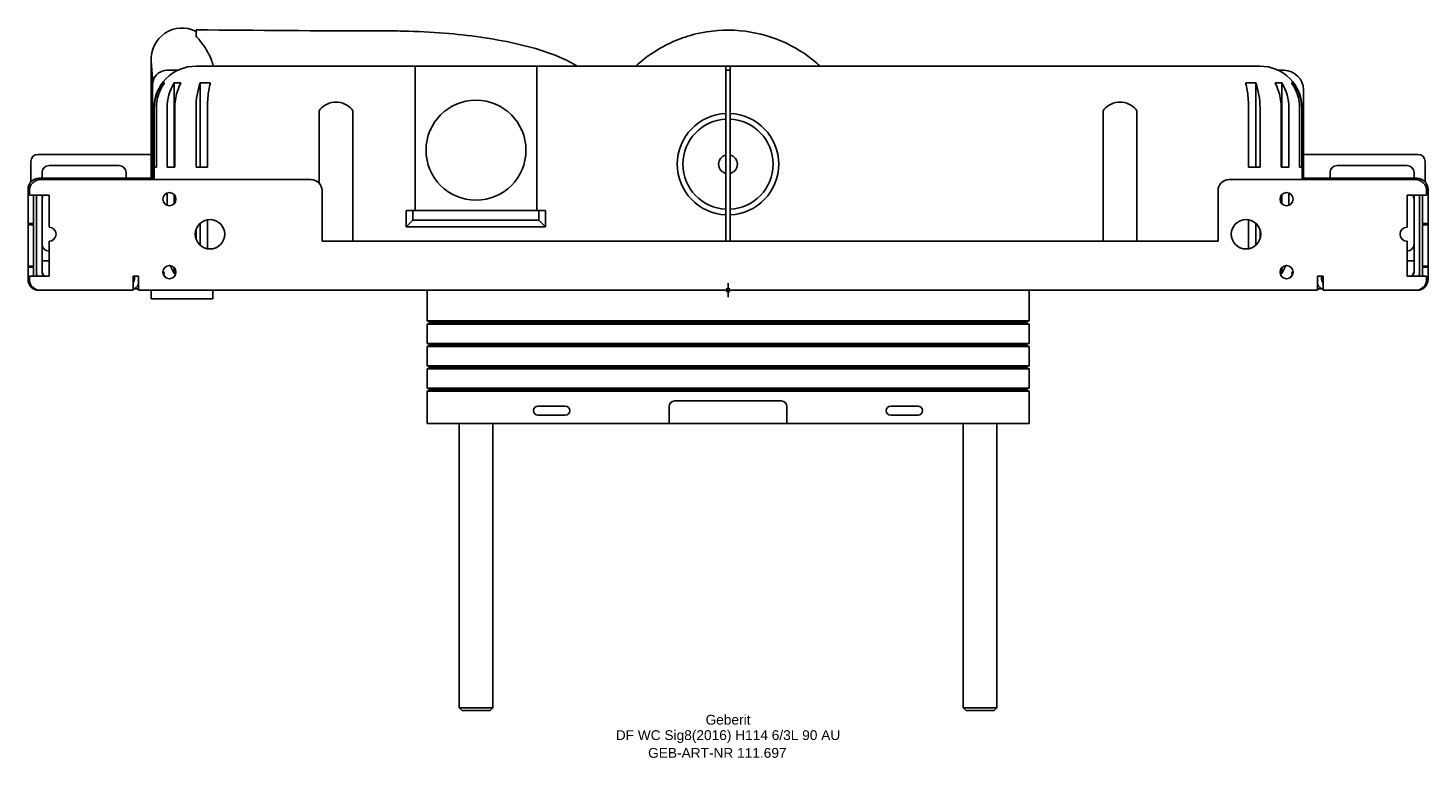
# Model space of a CAD drawing. Header units: millimetres. Extents: x -250 to 250, y -167 to 94.
import ezdxf
from ezdxf.enums import TextEntityAlignment as Align

# ---------------------------------------------------------------- set-up
doc = ezdxf.new("R2010")
doc.units = ezdxf.units.MM
doc.layers.get('0').update_dxf_attribs({"linetype": 'CONTINUOUS'})
for name, color, linetype, lineweight in [('Arbeitspunkt(DIN)', 7, 'CONTINUOUS', 25), ('GEB-ART-NR', 1, 'CONTINUOUS', 18), ('GEB-BEZUG', 2, 'CONTINUOUS', 25), ('GEB-TEXT', 5, 'CONTINUOUS', 18)]:
    doc.layers.add(name, color=color, linetype=linetype, lineweight=lineweight)
doc.layers.add('GEB-KONTUR-A', color=5, linetype='CONTINUOUS')
doc.styles.get("Standard").update_dxf_attribs({"font": 'arial.ttf'})

# ---------------------------------------------------------------- blocks, each defined once
blk = doc.blocks.new('Einfügepunkt')
at = {"layer": 'GEB-BEZUG'}
for p, q in [((-0.71, -0.71), (0.71, 0.71)), ((-0.71, 0.71), (0.71, -0.71))]:
    blk.add_line(p, q, dxfattribs=at)

msp = doc.modelspace()

# ---------------------------------------------------------------- linework, layer by layer
at = {"layer": 'Arbeitspunkt(DIN)', "ltscale": 25}
for q in [(-2.5, 0), (0, 2.5), (0, -2.5), (2.5, 0)]:
    msp.add_line((0, 0), q, dxfattribs=at)
at = {"layer": 'GEB-KONTUR-A', "ltscale": 25}
for p, q in [((-190, 92.98), (-190, 92.6)), ((-190, 92.6), (-190, 90.64)), ((-206, 82.6), (-206, 39.5)), ((-205.97, 81.79), (-205.4, 74.15)), ((-175, 80), (-190, 80)), ((-111.75, 80), (-68.25, 80)), ((-68.25, 75), (-68.25, 80)), ((-0.75, 80), (-68.25, 80)), ((-0.75, 80), (0.75, 80)), ((-0.75, 80), (-0.75, 75)), ((190, 80), (175, 80)), ((-196.54, 78.5), (-200.44, 78.5)), ((-111.75, 28.5), (-111.75, 75)), ((-68.25, 75), (-68.25, 28.5)), ((0.75, 78.5), (-0.75, 78.5)), ((-0.75, 63.08), (-0.75, 75)), ((0.75, 75), (0.75, 63.08)), ((198.5, 78.5), (196.54, 78.5)), ((-205.5, 39.5), (-205.5, 73)), ((-201.9, 74), (-201.9, 73.04)), ((-201.9, 74), (-201.25, 74)), ((-197.77, 74), (-197.77, 44)), ((-197.77, 74), (-195.38, 74)), ((-188.5, 74), (-188.5, 44)), ((-188.5, 74), (-184.9, 74)), ((184.9, 74), (188.5, 74)), ((188.5, 74), (188.5, 44)), ((195.38, 74), (197.77, 74)), ((197.77, 74), (197.77, 44)), ((201.25, 74), (201.9, 74)), ((201.9, 74), (201.9, 73.04)), ((205.5, 71.5), (205.5, 39.5)), ((-205, 65), (-205, 39.5)), ((-204.89, 44), (-204.89, 65)), ((-204.15, 65), (-204.15, 44)), ((-200.3, 44), (-200.3, 65)), ((-197.59, 65), (-197.59, 44)), ((-190, 44), (-190, 65)), ((-185.92, 65), (-185.92, 44)), ((185.92, 44), (185.92, 65)), ((190, 65), (190, 44)), ((197.59, 44), (197.59, 65)), ((200.3, 65), (200.3, 44)), ((204.15, 44), (204.15, 65)), ((204.89, 65), (204.89, 44)), ((205, 39.5), (205, 65)), ((-146, 38.15), (-146, 63.75)), ((-134, 63.75), (-134, 17.5)), ((-0.75, 63.08), (-0.75, 61.08)), ((-0.75, 48.26), (-0.75, 61.08)), ((0.75, 61.08), (0.75, 63.08)), ((0.75, 61.08), (0.75, 48.26)), ((134, 17.5), (134, 63.75)), ((146, 63.75), (146, 17.5)), ((-249, 46), (-249, 38.65)), ((-206, 48.5), (-246.5, 48.5)), ((246.5, 48.5), (205.5, 48.5)), ((249, 38.65), (249, 46)), ((-210, 40), (-246, 40)), ((-245, 42), (-245, 40)), ((-217.5, 44.5), (-242.5, 44.5)), ((-215, 40), (-215, 42)), ((-209.75, 40), (-210, 40)), ((-210, 39.5), (-210, 40)), ((-209.75, 40), (-209.75, 39.5)), ((-206, 40), (-209.75, 40)), ((-204.89, 44), (-204.15, 44)), ((-200.3, 44), (-197.59, 44)), ((-190, 44), (-185.92, 44)), ((-0.75, 28.92), (-0.75, 41.74)), ((0.75, 41.74), (0.75, 28.92)), ((185.92, 44), (190, 44)), ((197.59, 44), (200.3, 44)), ((204.15, 44), (204.89, 44)), ((209.75, 40), (205.5, 40)), ((210, 40), (209.75, 40)), ((209.75, 40), (209.75, 39.5)), ((210, 39.5), (210, 40)), ((246, 40), (210, 40)), ((215, 42), (215, 40)), ((242.5, 44.5), (217.5, 44.5)), ((245, 40), (245, 42)), ((-250, 36), (-250, 23.8)), ((-249.5, 34), (-249.5, 35.5)), ((-245.5, 39.5), (-149, 39.5)), ((-145, 17.5), (-145, 35.5)), ((175, 35.5), (175, 17.5)), ((179, 39.5), (245.5, 39.5)), ((249.5, 35.5), (249.5, 34)), ((250, 36), (250, 23.8)), ((-249.5, 34), (-242.5, 34)), ((-248, 34), (-248, 23.8)), ((-247, 33.5), (-247, 6.5)), ((-245, 6.5), (-245, 33.5)), ((-242.5, 34), (-242.5, 22.5)), ((-200.3, 30.29), (-200.3, 34.71)), ((-197.77, 30.91), (-197.77, 34.09)), ((-197.59, 33.87), (-197.59, 31.13)), ((197.59, 31.13), (197.59, 33.87)), ((197.77, 30.91), (197.77, 34.09)), ((200.3, 34.71), (200.3, 30.29)), ((242.5, 34), (249.5, 34)), ((242.5, 22.5), (242.5, 34)), ((245, 33.5), (245, 6.5)), ((247, 6.5), (247, 33.5)), ((248, 34), (248, 23.8)), ((-185.92, 25.17), (-185.92, 15)), ((-114.91, 28.5), (-112.54, 28.5)), ((-114.91, 22.63), (-114.91, 28.5)), ((-114.91, 22.63), (-112.54, 25)), ((-67.54, 28.5), (-112.54, 28.5)), ((-112.54, 28.5), (-112.54, 25)), ((-112.54, 25), (-67.54, 25)), ((-67.54, 28.5), (-65.18, 28.5)), ((-67.54, 25), (-67.54, 28.5)), ((-67.54, 25), (-65.18, 22.63)), ((-65.18, 22.63), (-65.18, 28.5)), ((-0.75, 28.92), (-0.75, 26.92)), ((-0.75, 17.5), (-0.75, 26.92)), ((0.75, 26.92), (0.75, 28.92)), ((0.75, 26.92), (0.75, 17.5)), ((185.92, 15), (185.92, 25.17)), ((-250, 23.4), (-250, 23.8)), ((-250, 23.8), (-248, 23.8)), ((-250, 8.6), (-250, 23.4)), ((-250, 23.4), (-248, 23.4)), ((-248, 23.8), (-248, 23.4)), ((-248, 23.4), (-248, 8.6)), ((-190, 18.4), (-190, 21.6)), ((-188.5, 16.09), (-188.5, 23.91)), ((-114.91, 22.63), (-65.18, 22.63)), ((188.5, 16.09), (188.5, 23.91)), ((190, 21.6), (190, 18.4)), ((248, 23.4), (248, 23.8)), ((248, 23.8), (250, 23.8)), ((248, 8.6), (248, 23.4)), ((250, 23.4), (248, 23.4)), ((250, 23.8), (250, 23.4)), ((250, 23.4), (250, 8.6)), ((-242.5, 17.5), (-242.5, 5)), ((175, 17.5), (-145, 17.5)), ((242.5, 5), (242.5, 17.5)), ((-242.5, 10.5), (-245, 10.5)), ((245, 10.5), (242.5, 10.5)), ((-250, 8.2), (-250, 8.6)), ((-250, 8.6), (-248, 8.6)), ((-250, 8.2), (-250, 4)), ((-248, 8.2), (-250, 8.2)), ((-249.5, 4), (-249.5, 5)), ((-242.5, 5), (-249.5, 5)), ((-248, 8.6), (-248, 8.2)), ((-248, 8.2), (-248, 5)), ((-212.5, 5), (-210.5, 5)), ((-212.5, 0), (-212.5, 5)), ((-212, 5), (-212, 4)), ((-210.5, 5), (-210.5, 4)), ((-201.25, 6), (-201.8, 6)), ((-197.77, 6), (-197.77, 8.09)), ((-197.2, 6), (-197.77, 6)), ((197.77, 6), (197.2, 6)), ((197.77, 6), (197.77, 8.09)), ((201.8, 6), (201.25, 6)), ((210.5, 4), (210.5, 5)), ((210.5, 5), (212.5, 5)), ((212, 5), (212, 4)), ((212.5, 5), (212.5, 0)), ((249.5, 5), (242.5, 5)), ((248, 8.2), (248, 8.6)), ((250, 8.6), (248, 8.6)), ((248, 8.2), (248, 5)), ((250, 8.2), (248, 8.2)), ((249.5, 5), (249.5, 4)), ((250, 8.6), (250, 8.2)), ((250, 8.2), (250, 4)), ((-245.5, 0), (-246, 0)), ((-212.5, 0), (-245.5, 0)), ((-212.06, 0.5), (-210.5, 0.5)), ((-210.5, 0), (-210.5, 4)), ((210.5, 0), (-210.5, 0)), ((-206, 0), (-206, -2.4)), ((-184, -2.4), (-184, 0)), ((-107.5, -10.95), (-107.5, 0)), ((107.5, -10.95), (107.5, 0)), ((210.5, 4), (210.5, 0)), ((210.5, 0.5), (212.06, 0.5)), ((245.5, 0), (212.5, 0)), ((245.5, 0), (246, 0)), ((-206, -3), (-206, -2.4)), ((-184, -3), (-206, -3)), ((-184, -3), (-184, -2.4)), ((-107.5, -10.95), (107.5, -10.95)), ((-106, -11.5), (-107.5, -10.95)), ((-107.5, -12.05), (-106, -11.5)), ((107.5, -12.05), (-107.5, -12.05)), ((-107.5, -18.95), (-107.5, -12.05)), ((-106, -11.5), (106, -11.5)), ((106, -11.5), (107.5, -10.95)), ((107.5, -12.05), (106, -11.5)), ((107.5, -18.95), (107.5, -12.05)), ((-107.5, -18.95), (107.5, -18.95)), ((-106, -19.5), (-107.5, -18.95)), ((-107.5, -20.05), (-106, -19.5)), ((-106, -19.5), (106, -19.5)), ((106, -19.5), (107.5, -18.95)), ((107.5, -20.05), (106, -19.5)), ((107.5, -20.05), (-107.5, -20.05)), ((-107.5, -26.95), (-107.5, -20.05)), ((107.5, -26.95), (107.5, -20.05)), ((-107.5, -26.95), (107.5, -26.95)), ((-106, -27.5), (-107.5, -26.95)), ((-107.5, -28.05), (-106, -27.5)), ((107.5, -28.05), (-107.5, -28.05)), ((-107.5, -34.95), (-107.5, -28.05)), ((-106, -27.5), (106, -27.5)), ((106, -27.5), (107.5, -26.95)), ((107.5, -28.05), (106, -27.5)), ((107.5, -34.95), (107.5, -28.05)), ((-107.5, -34.95), (107.5, -34.95)), ((-106, -35.5), (-107.5, -34.95)), ((106, -35.5), (107.5, -34.95)), ((-107.5, -36.05), (-106, -35.5)), ((107.5, -36.05), (-107.5, -36.05)), ((-107.5, -47.5), (-107.5, -36.05)), ((-106, -35.5), (106, -35.5)), ((-19, -39.5), (19, -39.5)), ((107.5, -36.05), (106, -35.5)), ((107.5, -47.5), (107.5, -36.05)), ((-67.9, -41.35), (-58.1, -41.35)), ((-58.1, -44.55), (-67.9, -44.55)), ((-21, -47.5), (-21, -41.5)), ((21, -41.5), (21, -47.5)), ((58.1, -41.35), (67.9, -41.35)), ((67.9, -44.55), (58.1, -44.55)), ((-21, -47.5), (-107.5, -47.5)), ((-96, -149), (-96, -47.5)), ((-84, -149), (-84, -47.5)), ((21, -47.5), (-21, -47.5)), ((107.5, -47.5), (21, -47.5)), ((84, -149), (84, -47.5)), ((96, -149), (96, -47.5)), ((-95, -150), (-96, -149)), ((-96, -149), (-84, -149)), ((-85, -150), (-95, -150)), ((-85, -150), (-84, -149)), ((85, -150), (84, -149)), ((84, -149), (96, -149)), ((95, -150), (85, -150)), ((95, -150), (96, -149))]:
    msp.add_line(p, q, dxfattribs=at)
for centre, radius in [((-90, 50), 17.85), ((-199.5, 32.5), 2.35), ((199.5, 32.5), 2.35), ((-185, 20), 5.25), ((185, 20), 5.25), ((-199.5, 6.5), 2.35), ((199.5, 6.5), 2.35)]:
    msp.add_circle(centre, radius, dxfattribs=at)
for centre, radius, start, end in [((-195, 82.6), 11, 62.9643, 184.2302), ((0, 47.66), 45.19, 87.8498, 93.645), ((-190, 65), 15, 90, 180), ((190, 65), 15, 0, 90), ((-200.44, 73.5), 5, 90, 165.5225), ((198.5, 71.5), 7, 0, 90), ((-198.5, 73), 7, 165.5225, 180), ((-140, 59.67), 7.5, 40.1028, 139.8972), ((140, 59.67), 7.5, 40.1028, 139.8972), ((0, 45), 18.1, 92.3748, 267.6252), ((0, 45), 16.1, 92.67, 267.33), ((0, 45), 18.1, 272.3748, 87.6252), ((0, 45), 16.1, 272.67, 87.33), ((-246.5, 46), 2.5, 90, 180), ((0, 45), 3.35, 102.9446, 257.0554), ((0, 45), 3.35, 282.9446, 77.0554), ((246.5, 46), 2.5, 0, 90), ((-246, 36), 4, 90, 180), ((-242.5, 42), 2.5, 90, 180), ((-217.5, 42), 2.5, 0, 90), ((217.5, 42), 2.5, 90, 180), ((242.5, 42), 2.5, 0, 90), ((246, 36), 4, 0, 90), ((-245.5, 35.5), 4, 90, 180), ((-149, 35.5), 4, 0, 90), ((179, 35.5), 4, 90, 180), ((245.5, 35.5), 4, 0, 90), ((-243, 33.5), 4, 172.8192, 180), ((-242.5, 32.5), 2.5, 143.1301, 180), ((-243, 33.5), 2, 165.5225, 180), ((242.5, 32.5), 2.5, 0, 36.8699), ((243, 33.5), 2, 0, 14.4775), ((243, 33.5), 4, 0, 7.1808), ((-242.5, 20), 2.5, 270, 90), ((242.5, 20), 2.5, 90, 270), ((-242.5, 16.5), 2.5, 180, 270), ((242.5, 16.5), 2.5, 270, 0), ((-243, 6.5), 4, 180, 202.0243), ((-242.5, 7), 2.5, 180, 233.1301), ((-243, 6.5), 2, 180, 228.5904), ((-216, 6.5), 4, 331.045, 337.9757), ((-190, 15), 15, 219.0436, 224.5968), ((190, 15), 15, 315.4032, 320.9564), ((216, 6.5), 4, 202.0243, 208.955), ((242.5, 7), 2.5, 306.8699, 0), ((243, 6.5), 2, 311.4096, 0), ((243, 6.5), 4, 337.9757, 0), ((-246, 4), 4, 180, 270), ((-245.5, 4), 4, 180, 270), ((-214, 4), 2, 318.5904, 0), ((-214, 4), 4, 292.0243, 331.045), ((214, 4), 4, 208.955, 247.9757), ((214, 4), 2, 180, 221.4096), ((245.5, 4), 4, 270, 0), ((246, 4), 4, 270, 0), ((-19, -41.5), 2, 90, 180), ((19, -41.5), 2, 0, 90), ((-67.9, -42.95), 1.6, 90, 270), ((-58.1, -42.95), 1.6, 270, 90), ((58.1, -42.95), 1.6, 90, 270), ((67.9, -42.95), 1.6, 270, 90)]:
    msp.add_arc(centre, radius, start, end, dxfattribs=at)
for centre, major_axis, ratio, start_param, end_param in [((-189.94, 65), (0, -15), 0.996195, 4.068888, 4.712389), ((-187.65, 65), (0, -15), 0.843391, 4.068888, 4.712389), ((-182.5, 65), (0, -15), 0.5, 4.068888, 4.712389), ((182.5, 65), (0, 15), 0.5, 4.712389, 5.35589), ((187.65, 65), (0, 15), 0.843391, 4.712389, 5.35589), ((189.94, 65), (0, 15), 0.996195, 4.712389, 5.35589), ((-187.65, 15), (0, -15), 0.843391, 5.136431, 5.35589), ((187.65, 15), (0, 15), 0.843391, 4.068888, 4.288347)]:
    msp.add_ellipse(centre, major_axis=major_axis, ratio=ratio, start_param=start_param, end_param=end_param, dxfattribs=at)
for points in [[(-190, 92.98), (-168.16, 92.72), (-146.43, 92.6), (-125, 92.6)], [(-185.92, 14.83), (-185.92, 14.89), (-185.92, 14.94), (-185.92, 15)], [(185.92, 15), (185.92, 14.94), (185.92, 14.89), (185.92, 14.83)]]:
    msp.add_open_spline(points, degree=3, dxfattribs=at)
for points, knots in [([(-183.86, 80), (-183.87, 80.04), (-183.88, 80.08), (-184.03, 80.8), (-184.23, 81.47), (-184.76, 82.94), (-185.12, 83.71), (-186.01, 85.42), (-186.61, 86.4), (-188.23, 88.69), (-189.18, 89.79), (-190, 90.64)], [4.67234, 4.67234, 4.67234, 4.67234, 4.697245, 4.697245, 5.104379, 5.104379, 5.644537, 5.644537, 6.434209, 6.434209, 7.595693, 7.595693, 7.595693, 7.595693]), ([(-125, 92.6), (-121.85, 92.6), (-118.81, 92.58), (-110.86, 92.38), (-106.06, 92.13), (-92.5, 91.04), (-84.03, 89.9), (-68.23, 86.32), (-60.59, 84.08), (-53.83, 80)], [0, 0, 0, 0, 0.969795, 0.969795, 2.61312, 2.61312, 5.748453, 5.748453, 8.793099, 8.793099, 8.793099, 8.793099]), ([(-32.88, 80), (-30.66, 82.07), (-28.24, 83.92), (-23.53, 86.85), (-21.28, 88.01), (-16.53, 90.02), (-14.02, 90.85), (-6.34, 92.72), (-0.91, 93.13), (9.33, 92.2), (14.27, 90.96), (23.57, 87.06), (28.01, 84.3), (32.2, 80.63), (32.54, 80.32), (32.88, 80)], [7.80992, 7.80992, 7.80992, 7.80992, 8.723119, 8.723119, 9.485664, 9.485664, 10.278011, 10.278011, 11.864894, 11.864894, 13.36201, 13.36201, 14.906545, 14.906545, 15.046713, 15.046713, 15.046713, 15.046713]), ([(-111.75, 80), (-113.04, 80), (-114.32, 80), (-116.9, 80), (-118.18, 80), (-120.79, 80), (-122.1, 80), (-124.73, 80), (-126.05, 80), (-128.85, 80), (-130.33, 80), (-132.95, 80), (-134.09, 80), (-136.1, 80), (-136.98, 80), (-138.53, 80), (-139.2, 80), (-140.39, 80), (-140.91, 80), (-141.83, 80), (-142.23, 80), (-142.88, 80), (-143.13, 80), (-143.38, 80), (-145.7, 80), (-148.02, 80), (-151.99, 80), (-153.63, 80), (-157.74, 80), (-160.21, 80), (-165.14, 80), (-167.6, 80), (-171.71, 80), (-173.36, 80), (-175, 80)], [-9.325, -9.325, -9.325, -9.325, -8.939036, -8.939036, -8.553068, -8.553068, -8.158203, -8.158203, -7.763334, -7.763334, -7.319139, -7.319139, -6.977451, -6.977451, -6.714614, -6.714614, -6.512431, -6.512431, -6.356906, -6.356906, -6.237272, -6.237272, -6.1625, -6.1625, -6.1625, -5.46534, -5.46534, -4.972272, -4.972272, -4.232667, -4.232667, -3.493068, -3.493068, -3, -3, -3, -3]), ([(-111.75, 75), (-111.75, 75.66), (-111.75, 76.31), (-111.75, 77.54), (-111.75, 78.1), (-111.75, 79.02), (-111.75, 79.38), (-111.75, 79.87), (-111.75, 80), (-111.75, 80)], [0, 0, 0, 0, 0.1980592, 0.1980592, 0.398528, 0.398528, 0.591255, 0.591255, 0.7879143, 0.7879143, 0.7879143, 0.7879143]), ([(0.75, 80), (0.75, 80), (0.75, 79.87), (0.75, 79.36), (0.75, 78.98), (0.75, 78.05), (0.75, 77.5), (0.75, 76.3), (0.75, 75.66), (0.75, 75)], [0, 0, 0, 0, 0.1980592, 0.1980592, 0.398528, 0.398528, 0.591255, 0.591255, 0.7879143, 0.7879143, 0.7879143, 0.7879143]), ([(175, 80), (174.05, 80), (173.11, 80), (171.22, 80), (170.27, 80), (168.62, 80), (167.91, 80), (166.49, 80), (165.78, 80), (163.66, 80), (162.24, 80), (159.4, 80), (157.99, 80), (155.15, 80), (153.73, 80), (151.37, 80), (150.43, 80), (148.53, 80), (147.59, 80), (136.85, 80), (127.05, 80), (107.46, 80), (97.67, 80), (87.87, 80), (73.35, 80), (58.83, 80), (29.79, 80), (15.27, 80), (0.75, 80)], [-38, -38, -38, -38, -37.716443, -37.716443, -37.432886, -37.432886, -37.220218, -37.220218, -37.00755, -37.00755, -36.582215, -36.582215, -36.156879, -36.156879, -35.731544, -35.731544, -35.447987, -35.447987, -35.16443, -35.16443, -32.225967, -32.225967, -29.2875, -29.2875, -29.2875, -24.93125, -24.93125, -20.575, -20.575, -20.575, -20.575]), ([(-204.15, 65), (-204.15, 65.93), (-204.06, 66.94), (-203.68, 68.92), (-203.39, 69.88), (-202.71, 71.59), (-202.25, 72.49), (-201.56, 73.56), (-201.41, 73.78), (-201.25, 74)], [4.0393043, 4.0393043, 4.0393043, 4.0393043, 4.3169438, 4.3169438, 4.5945832, 4.5945832, 4.8722618, 4.8722618, 4.9474318, 4.9474318, 4.9474318, 4.9474318]), ([(-197.59, 65), (-197.59, 65.93), (-197.52, 66.94), (-197.23, 68.92), (-197.01, 69.89), (-196.49, 71.6), (-196.14, 72.49), (-195.61, 73.56), (-195.5, 73.78), (-195.38, 74)], [4.0393043, 4.0393043, 4.0393043, 4.0393043, 4.316983, 4.316983, 4.5946616, 4.5946616, 4.8723794, 4.8723794, 4.9474358, 4.9474358, 4.9474358, 4.9474358]), ([(-185.92, 65), (-185.92, 65.93), (-185.89, 66.94), (-185.76, 68.92), (-185.65, 69.89), (-185.41, 71.6), (-185.25, 72.49), (-185.01, 73.56), (-184.95, 73.78), (-184.9, 74)], [4.0393043, 4.0393043, 4.0393043, 4.0393043, 4.316983, 4.316983, 4.5946616, 4.5946616, 4.8723794, 4.8723794, 4.9474358, 4.9474358, 4.9474358, 4.9474358]), ([(184.9, 74), (184.95, 73.78), (185.01, 73.56), (185.25, 72.49), (185.41, 71.6), (185.65, 69.89), (185.76, 68.92), (185.89, 66.94), (185.92, 65.93), (185.92, 65)], [11.2097814, 11.2097814, 11.2097814, 11.2097814, 11.2848378, 11.2848378, 11.5625556, 11.5625556, 11.8402342, 11.8402342, 12.1179129, 12.1179129, 12.1179129, 12.1179129]), ([(195.38, 74), (195.5, 73.78), (195.61, 73.56), (196.14, 72.49), (196.49, 71.6), (197.01, 69.89), (197.23, 68.92), (197.52, 66.94), (197.59, 65.93), (197.59, 65)], [11.2097814, 11.2097814, 11.2097814, 11.2097814, 11.2848378, 11.2848378, 11.5625556, 11.5625556, 11.8402342, 11.8402342, 12.1179129, 12.1179129, 12.1179129, 12.1179129]), ([(201.25, 74), (201.41, 73.78), (201.56, 73.56), (202.25, 72.49), (202.71, 71.59), (203.39, 69.88), (203.68, 68.92), (204.06, 66.94), (204.15, 65.93), (204.15, 65)], [11.2097854, 11.2097854, 11.2097854, 11.2097854, 11.2849554, 11.2849554, 11.562634, 11.562634, 11.8402734, 11.8402734, 12.1179129, 12.1179129, 12.1179129, 12.1179129]), ([(-146, 63.75), (-146, 63.89), (-145.98, 64.03), (-145.89, 64.28), (-145.82, 64.4), (-145.74, 64.5), (-145.74, 64.5), (-145.74, 64.5)], [0, 0, 0, 0, 0.04122287, 0.04122287, 0.08137972, 0.08137972, 0.08152533, 0.08152533, 0.08152533, 0.08152533]), ([(-134.26, 64.5), (-134.26, 64.5), (-134.26, 64.5), (-134.18, 64.4), (-134.11, 64.28), (-134.02, 64.03), (-134, 63.89), (-134, 63.75)], [-0.00014501, -0.00014501, -0.00014501, -0.00014501, 0, 0, 0.03997507, 0.03997507, 0.08101139, 0.08101139, 0.08101139, 0.08101139]), ([(134, 63.75), (134, 63.89), (134.02, 64.03), (134.11, 64.28), (134.18, 64.4), (134.26, 64.5), (134.26, 64.5), (134.26, 64.5)], [0, 0, 0, 0, 0.04122287, 0.04122287, 0.08137972, 0.08137972, 0.08152533, 0.08152533, 0.08152533, 0.08152533]), ([(145.74, 64.5), (145.74, 64.5), (145.74, 64.5), (145.82, 64.4), (145.89, 64.28), (145.98, 64.03), (146, 63.89), (146, 63.75)], [-0.00014501, -0.00014501, -0.00014501, -0.00014501, 0, 0, 0.03997507, 0.03997507, 0.08101139, 0.08101139, 0.08101139, 0.08101139]), ([(-201.25, 6), (-201.41, 6.22), (-201.56, 6.44), (-201.75, 6.73), (-201.79, 6.79), (-201.82, 6.85)], [3.13117281, 3.13117281, 3.13117281, 3.13117281, 3.20622918, 3.20622918, 3.225908, 3.225908, 3.225908, 3.225908]), ([(201.82, 6.85), (201.79, 6.79), (201.75, 6.73), (201.56, 6.44), (201.41, 6.22), (201.25, 6)], [12.9313048, 12.9313048, 12.9313048, 12.9313048, 12.9508704, 12.9508704, 13.02604042, 13.02604042, 13.02604042, 13.02604042])]:
    msp.add_open_spline(points, degree=3, knots=knots, dxfattribs=at)
for points in [[(-0.75, 48.26), (-0.75, 45.6), (-0.75, 45)], [(-0.75, 45), (-0.75, 44.4), (-0.75, 41.74)], [(0.75, 45), (0.75, 45.6), (0.75, 48.26)], [(0.75, 41.74), (0.75, 44.4), (0.75, 45)]]:
    msp.add_rational_spline(points, [1, 1.65289165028, 1], degree=2, dxfattribs=at)

# ---------------------------------------------------------------- block references
at = {"ltscale": 25}
msp.add_blockref('Einfügepunkt', (0, 0), dxfattribs=at)

# ---------------------------------------------------------------- texts
at = {"layer": 'GEB-ART-NR'}
msp.add_text('GEB-ART-NR 111.697', height=3.5, dxfattribs=at).set_placement((-3.81, -166.84), align=Align.CENTER)
at = {"layer": 'GEB-TEXT'}
for s, p in [('Geberit', (0, -155)), ('DF WC Sig8(2016) H114 6/3L 90 AU', (0, -160.5))]:
    msp.add_text(s, height=3.5, dxfattribs=at).set_placement(p, align=Align.CENTER)

doc.saveas('drawing.dxf')
